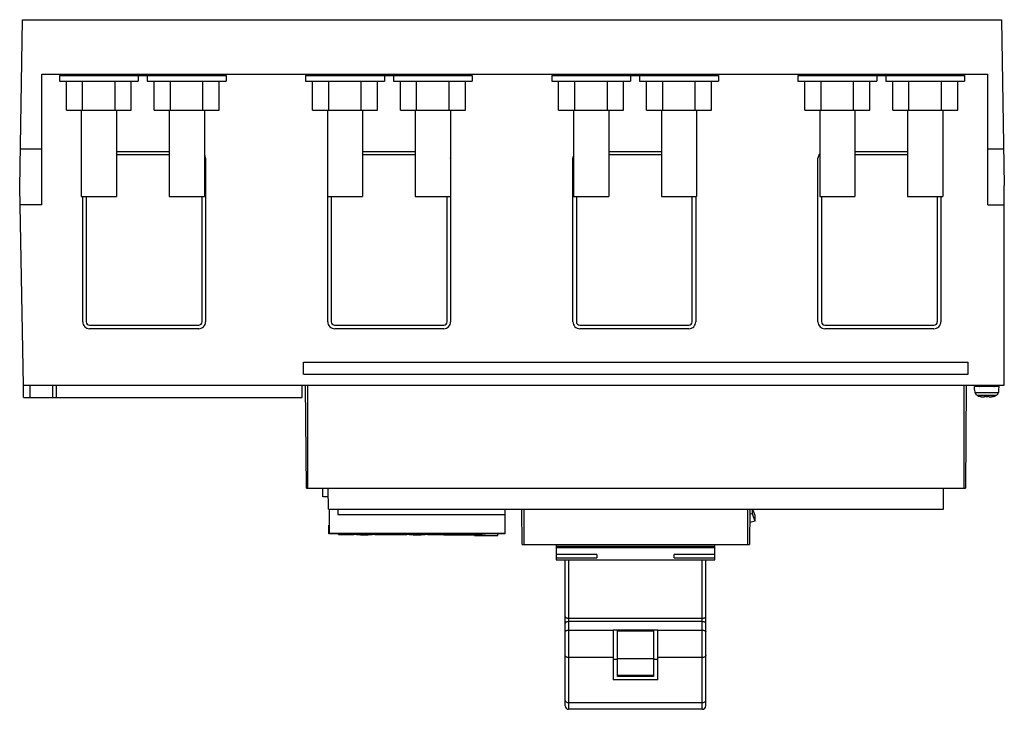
# Model space of a CAD drawing. Header units: millimetres. Extents: x 38 to 318, y 153 to 350.
import ezdxf

# ---------------------------------------------------------------- set-up
doc = ezdxf.new("R2010")
doc.units = ezdxf.units.MM
doc.header["$LTSCALE"] = 32.63007
doc.layers.get('0').update_dxf_attribs({"linetype": 'CONTINUOUS'})
doc.layers.add('INTFCLR_83112', color=7, linetype='CONTINUOUS')
doc.layers.add('INTFCLR_87', color=7, linetype='CONTINUOUS')

msp = doc.modelspace()

# ---------------------------------------------------------------- linework, layer by layer
at = {"color": 7, "linetype": 'Continuous'}
for p, q in [((37.58, 301.87), (38.38, 349.61)), ((38.38, 349.61), (316.79, 349.61)), ((316.79, 349.61), (317.59, 302.41)), ((43.88, 296.91), (43.88, 334.11)), ((43.88, 334.11), (312.89, 334.11)), ((48.88, 333.71), (48.88, 332.11)), ((48.88, 333.71), (96.3, 333.71)), ((50.59, 333.71), (50.59, 334.11)), ((51.59, 334.11), (51.59, 333.71)), ((71.3, 333.71), (71.3, 332.11)), ((73.88, 333.71), (73.88, 332.11)), ((89.38, 333.71), (89.38, 334.11)), ((90.09, 334.11), (90.09, 333.71)), ((94.3, 333.71), (94.3, 334.11)), ((94.59, 334.11), (94.59, 333.71)), ((96.3, 333.71), (96.3, 332.11)), ((118.88, 333.71), (118.88, 332.11)), ((118.88, 333.71), (166.3, 333.71)), ((120.59, 333.71), (120.59, 334.11)), ((121.59, 334.11), (121.59, 333.71)), ((141.3, 333.71), (141.3, 332.11)), ((143.88, 333.71), (143.88, 332.11)), ((159.38, 333.71), (159.38, 334.11)), ((160.09, 334.11), (160.09, 333.71)), ((164.3, 333.71), (164.3, 334.11)), ((164.59, 334.11), (164.59, 333.71)), ((166.3, 333.71), (166.3, 332.11)), ((188.88, 333.71), (188.88, 332.11)), ((188.88, 333.71), (236.3, 333.71)), ((190.59, 333.71), (190.59, 334.11)), ((191.59, 334.11), (191.59, 333.71)), ((211.3, 333.71), (211.3, 332.11)), ((213.88, 333.71), (213.88, 332.11)), ((229.38, 333.71), (229.38, 334.11)), ((230.09, 334.11), (230.09, 333.71)), ((234.3, 333.71), (234.3, 334.11)), ((234.59, 334.11), (234.59, 333.71)), ((236.3, 333.71), (236.3, 332.11)), ((258.88, 333.71), (258.88, 332.11)), ((258.88, 333.71), (306.3, 333.71)), ((260.59, 333.71), (260.59, 334.11)), ((261.59, 334.11), (261.59, 333.71)), ((281.3, 333.71), (281.3, 332.11)), ((283.88, 333.71), (283.88, 332.11)), ((299.38, 333.71), (299.38, 334.11)), ((300.09, 334.11), (300.09, 333.71)), ((304.3, 333.71), (304.3, 334.11)), ((304.59, 334.11), (304.59, 333.71)), ((306.3, 333.71), (306.3, 332.11)), ((312.89, 296.91), (312.89, 334.11)), ((48.88, 332.11), (71.3, 332.11)), ((50.85, 323.91), (50.85, 332.11)), ((55.46, 323.91), (55.46, 332.11)), ((64.7, 323.91), (64.7, 332.11)), ((69.32, 323.91), (69.32, 332.11)), ((73.88, 332.11), (96.3, 332.11)), ((75.85, 323.91), (75.85, 332.11)), ((80.47, 323.91), (80.47, 332.11)), ((89.71, 323.91), (89.71, 332.11)), ((94.32, 323.91), (94.32, 332.11)), ((118.88, 332.11), (141.3, 332.11)), ((120.85, 323.91), (120.85, 332.11)), ((125.46, 323.91), (125.46, 332.11)), ((134.7, 323.91), (134.7, 332.11)), ((139.32, 323.91), (139.32, 332.11)), ((143.88, 332.11), (166.3, 332.11)), ((145.85, 323.91), (145.85, 332.11)), ((150.47, 323.91), (150.47, 332.11)), ((159.71, 323.91), (159.71, 332.11)), ((164.32, 323.91), (164.32, 332.11)), ((188.88, 332.11), (211.3, 332.11)), ((190.85, 323.91), (190.85, 332.11)), ((195.47, 323.91), (195.47, 332.11)), ((204.71, 323.91), (204.71, 332.11)), ((209.33, 323.91), (209.33, 332.11)), ((213.88, 332.11), (236.3, 332.11)), ((215.85, 323.91), (215.85, 332.11)), ((220.47, 323.91), (220.47, 332.11)), ((229.71, 323.91), (229.71, 332.11)), ((234.33, 323.91), (234.33, 332.11)), ((258.88, 332.11), (281.3, 332.11)), ((260.85, 323.91), (260.85, 332.11)), ((265.47, 323.91), (265.47, 332.11)), ((274.71, 323.91), (274.71, 332.11)), ((279.33, 323.91), (279.33, 332.11)), ((283.88, 332.11), (306.3, 332.11)), ((285.85, 323.91), (285.85, 332.11)), ((290.47, 323.91), (290.47, 332.11)), ((299.71, 323.91), (299.71, 332.11)), ((304.33, 323.91), (304.33, 332.11)), ((50.85, 323.91), (69.32, 323.91)), ((55.09, 323.91), (55.09, 299.31)), ((65.09, 323.91), (65.09, 299.31)), ((75.85, 323.91), (94.32, 323.91)), ((80.09, 323.91), (80.09, 299.31)), ((90.09, 323.91), (90.09, 299.31)), ((120.85, 323.91), (139.32, 323.91)), ((125.09, 323.91), (125.09, 299.31)), ((135.09, 323.91), (135.09, 299.31)), ((145.85, 323.91), (164.32, 323.91)), ((150.09, 323.91), (150.09, 299.31)), ((160.09, 323.91), (160.09, 299.31)), ((190.85, 323.91), (209.33, 323.91)), ((195.09, 323.91), (195.09, 299.31)), ((205.09, 323.91), (205.09, 299.31)), ((215.85, 323.91), (234.33, 323.91)), ((220.09, 323.91), (220.09, 299.31)), ((230.09, 323.91), (230.09, 299.31)), ((260.85, 323.91), (279.33, 323.91)), ((265.09, 323.91), (265.09, 299.31)), ((275.09, 323.91), (275.09, 299.31)), ((285.85, 323.91), (304.33, 323.91)), ((290.09, 323.91), (290.09, 299.31)), ((300.09, 323.91), (300.09, 299.31)), ((37.77, 312.91), (43.88, 312.91)), ((65.09, 312.13), (80.09, 312.13)), ((80.09, 311.13), (65.09, 311.13)), ((135.09, 312.13), (150.09, 312.13)), ((150.09, 311.13), (135.09, 311.13)), ((205.09, 312.13), (220.09, 312.13)), ((220.09, 311.13), (205.09, 311.13)), ((275.09, 312.13), (290.09, 312.13)), ((290.09, 311.13), (275.09, 311.13)), ((312.89, 312.91), (317.41, 312.91)), ((90.44, 310.17), (90.44, 263.65)), ((160.14, 310.17), (160.14, 263.65)), ((194.9, 263.65), (194.9, 310.17)), ((264.6, 263.65), (264.6, 310.17)), ((317.59, 245.61), (317.59, 302.41)), ((38.68, 245.61), (37.58, 301.87)), ((43.88, 296.91), (37.68, 296.91)), ((55.09, 299.31), (65.09, 299.31)), ((55.5, 263.65), (55.5, 299.31)), ((56.5, 299.31), (56.5, 263.65)), ((80.09, 299.31), (90.09, 299.31)), ((89.44, 263.65), (89.44, 299.31)), ((125.09, 299.31), (135.09, 299.31)), ((125.2, 263.65), (125.2, 299.31)), ((126.2, 299.31), (126.2, 263.65)), ((150.09, 299.31), (160.09, 299.31)), ((159.14, 263.65), (159.14, 299.31)), ((195.09, 299.31), (205.09, 299.31)), ((195.9, 299.31), (195.9, 263.65)), ((220.09, 299.31), (230.09, 299.31)), ((228.84, 263.65), (228.84, 299.31)), ((229.84, 299.31), (229.84, 263.65)), ((265.09, 299.31), (275.09, 299.31)), ((265.6, 299.31), (265.6, 263.65)), ((290.09, 299.31), (300.09, 299.31)), ((298.54, 263.65), (298.54, 299.31)), ((299.54, 299.31), (299.54, 263.65)), ((312.89, 296.91), (317.59, 296.91)), ((57.46, 262.69), (88.48, 262.69)), ((88.48, 261.69), (57.46, 261.69)), ((127.16, 262.69), (158.18, 262.69)), ((158.18, 261.69), (127.16, 261.69)), ((196.86, 262.69), (227.88, 262.69)), ((227.88, 261.69), (196.86, 261.69)), ((266.56, 262.69), (297.58, 262.69)), ((297.58, 261.69), (266.56, 261.69)), ((118.3, 248.81), (118.3, 252.21)), ((118.3, 252.21), (307.3, 252.21)), ((307.3, 248.81), (307.3, 252.21)), ((118.3, 248.81), (307.3, 248.81)), ((38.68, 245.61), (317.59, 245.61)), ((38.69, 242.11), (38.69, 245.61)), ((40.59, 242.11), (40.59, 245.61)), ((46.98, 242.11), (46.98, 245.61)), ((48.09, 242.11), (48.09, 245.61)), ((117.89, 242.11), (117.89, 245.61)), ((119.1, 216.31), (118.84, 245.61)), ((119.41, 245.61), (119.41, 216.31)), ((306.19, 216.31), (306.19, 245.61)), ((306.76, 245.61), (306.51, 216.31)), ((316.09, 245.21), (309.08, 245.21)), ((309.15, 244.31), (309.08, 245.21)), ((309.15, 244.31), (309.21, 244.31)), ((309.28, 243.55), (309.21, 244.31)), ((310.59, 245.61), (310.59, 245.41)), ((310.59, 245.41), (314.59, 245.41)), ((314.59, 245.61), (314.59, 245.41)), ((315.96, 244.31), (315.9, 243.55)), ((315.96, 244.31), (316.02, 244.31)), ((316.02, 244.31), (316.09, 245.21)), ((38.69, 242.11), (117.89, 242.11)), ((309.28, 243.55), (315.9, 243.55)), ((309.83, 242.75), (315.34, 242.75)), ((311.79, 242.31), (311.99, 242.31)), ((311.99, 242.46), (311.99, 242.31)), ((313.19, 242.31), (313.19, 242.46)), ((313.19, 242.31), (313.39, 242.31)), ((119.1, 216.31), (306.51, 216.31)), ((123.79, 213.82), (123.79, 216.31)), ((125.36, 210.31), (125.31, 216.31)), ((300.25, 210.31), (300.3, 216.31)), ((125.33, 213.82), (123.79, 213.82)), ((125.36, 210.31), (300.25, 210.31)), ((125.59, 210.31), (125.59, 203.42)), ((128.09, 210.31), (128.09, 208.82)), ((175.59, 210.31), (175.59, 203.42)), ((180.45, 200.31), (180.36, 210.31)), ((180.96, 210.31), (180.96, 200.31)), ((244.65, 200.31), (244.65, 210.31)), ((245.25, 210.31), (245.16, 200.31)), ((245.87, 210.31), (245.87, 209.12)), ((246.66, 208.76), (246.09, 210.31)), ((128.09, 208.82), (175.59, 208.82)), ((245.24, 208.93), (245.87, 209.12)), ((245.87, 209.12), (246.66, 206.98)), ((246.66, 208.76), (246.66, 206.98)), ((125.51, 203.32), (125.51, 205.82)), ((125.59, 205.82), (125.51, 205.82)), ((246.66, 206.98), (245.22, 206.54)), ((125.59, 204.32), (125.51, 204.32)), ((131.45, 203.32), (125.51, 203.32)), ((175.59, 203.42), (125.59, 203.42)), ((128.21, 203.19), (128.21, 203.32)), ((128.21, 203.19), (132.63, 203.19)), ((131.09, 203.42), (131.09, 203.36)), ((131.09, 203.36), (140.09, 203.36)), ((138.54, 203.19), (147.63, 203.19)), ((146.45, 203.32), (139.73, 203.32)), ((140.09, 203.42), (140.09, 203.36)), ((146.09, 203.42), (146.09, 203.36)), ((146.09, 203.36), (155.09, 203.36)), ((153.54, 203.19), (158.21, 203.19)), ((168.59, 203.32), (154.73, 203.32)), ((155.09, 203.42), (155.09, 203.36)), ((158.21, 203.2), (161.54, 203.2)), ((158.21, 203.02), (158.21, 203.2)), ((158.21, 203.02), (166.94, 203.02)), ((161.09, 203.42), (161.09, 203.36)), ((161.09, 203.36), (170.09, 203.36)), ((166.94, 202.82), (166.94, 203.09)), ((166.94, 202.82), (173.54, 202.82)), ((175.51, 203.32), (169.73, 203.32)), ((170.09, 203.42), (170.09, 203.36)), ((173.54, 202.82), (173.54, 203.32)), ((175.51, 203.32), (175.51, 203.42)), ((175.59, 203.36), (175.51, 203.36)), ((175.59, 203.42), (175.59, 203.36)), ((180.45, 200.31), (245.16, 200.31)), ((190.12, 200.31), (190.12, 195.97)), ((190.12, 199.85), (235.27, 199.85)), ((190.12, 199.49), (235.27, 199.49)), ((235.27, 195.97), (235.27, 200.31)), ((201.69, 197.49), (190.12, 197.49)), ((190.12, 196.49), (201.69, 196.49)), ((201.69, 197.49), (201.69, 196.49)), ((235.27, 197.49), (223.69, 197.49)), ((223.69, 196.49), (223.69, 197.49)), ((223.69, 196.49), (235.27, 196.49)), ((190.12, 195.97), (235.27, 195.97)), ((192.69, 154.42), (192.69, 195.97)), ((193.69, 195.98), (193.69, 153.42)), ((231.69, 153.42), (231.69, 195.98)), ((232.69, 154.42), (232.69, 195.97)), ((193.69, 179.33), (231.69, 179.33)), ((231.69, 178.36), (193.69, 178.36)), ((193.69, 175.94), (206.34, 175.95)), ((207.59, 175.95), (206.34, 175.95)), ((206.34, 175.95), (206.34, 161.83)), ((217.8, 175.95), (207.59, 175.95)), ((207.59, 162.79), (207.59, 175.95)), ((207.59, 175.76), (217.8, 175.76)), ((219.04, 175.95), (217.8, 175.95)), ((217.8, 175.95), (217.8, 162.79)), ((219.04, 175.95), (231.69, 175.94)), ((219.04, 161.83), (219.04, 175.95)), ((206.34, 168.13), (193.69, 168.13)), ((231.69, 168.13), (219.04, 168.13)), ((207.59, 167.63), (206.34, 167.63)), ((217.8, 167.74), (207.59, 167.74)), ((219.04, 167.63), (217.8, 167.63)), ((217.8, 162.99), (207.59, 162.99)), ((217.8, 162.79), (207.59, 162.79)), ((219.04, 161.83), (206.34, 161.83)), ((193.69, 155.32), (231.69, 155.32)), ((231.69, 153.42), (193.69, 153.42))]:
    msp.add_line(p, q, dxfattribs=at)
for centre, radius, start, end in [((88.47, 310.17), 1.96, 359.9541, 27.5155), ((266.55, 310.17), 1.96, 141.4622, 180.0352), ((158.17, 310.17), 1.96, 359.9541, 4.0776), ((196.85, 310.17), 1.96, 164.7884, 180.0352), ((57.46, 263.65), 1.96, 179.9542, 270.0497), ((57.45, 263.65), 0.959, 179.9459, 270.0541), ((88.48, 263.65), 1.96, 269.9648, 0.0352), ((88.48, 263.65), 0.959, 269.946, 0.054), ((127.16, 263.65), 1.96, 179.9542, 270.0497), ((127.15, 263.65), 0.959, 179.9459, 270.0541), ((158.18, 263.65), 1.96, 269.9648, 0.0352), ((158.18, 263.65), 0.959, 269.946, 0.054), ((196.86, 263.65), 1.96, 179.9542, 270.0497), ((196.85, 263.65), 0.959, 179.9459, 270.0541), ((227.88, 263.65), 1.96, 269.9648, 0.0352), ((227.88, 263.65), 0.959, 269.946, 0.054), ((266.56, 263.65), 1.96, 179.9542, 270.0497), ((266.55, 263.65), 0.959, 179.9459, 270.0541), ((297.58, 263.65), 1.96, 269.9648, 0.0352), ((297.58, 263.65), 0.959, 269.946, 0.054), ((310.39, 245.41), 0.2, 270, 360), ((314.79, 245.41), 0.2, 180, 270), ((310.26, 243.64), 0.986, 185.0831, 204.792), ((310.27, 243.64), 0.996, 204.7946, 214.5474), ((310.27, 243.65), 1, 214.5657, 224.0701), ((310.28, 243.66), 1.01, 224.1085, 243.4462), ((311.64, 246.37), 4.04, 243.4091, 247.2695), ((311.65, 246.39), 4.07, 247.2702, 250.3943), ((311.66, 246.42), 4.11, 250.3981, 254.5542), ((311.68, 246.49), 4.17, 254.556, 258.0712), ((311.69, 246.56), 4.25, 258.0699, 260.3648), ((311.7, 246.64), 4.33, 260.3639, 261.9167), ((311.71, 246.7), 4.39, 261.9149, 262.6395), ((311.74, 246.89), 4.58, 262.6652, 266.3545), ((311.76, 247.25), 4.94, 266.3361, 267.7093), ((311.77, 247.62), 5.31, 267.7119, 268.9934), ((311.78, 248.18), 5.87, 268.9938, 270.0097), ((311.78, 248.18), 5.87, 268.9937, 270.0097), ((313.39, 248.18), 5.87, 269.9902, 271.0122), ((313.39, 248.18), 5.87, 269.9902, 271.0122), ((313.4, 247.6), 5.29, 271.0113, 272.3943), ((313.41, 247.23), 4.92, 272.3991, 273.6922), ((313.44, 246.88), 4.57, 273.6729, 277.389), ((313.46, 246.69), 4.38, 277.4148, 278.1606), ((313.47, 246.64), 4.32, 278.1589, 279.7034), ((313.48, 246.56), 4.25, 279.7027, 281.985), ((313.5, 246.48), 4.17, 281.9835, 285.5287), ((313.51, 246.42), 4.11, 285.5306, 289.6982), ((313.53, 246.39), 4.07, 289.702, 292.7763), ((313.53, 246.36), 4.04, 292.777, 296.591), ((314.89, 243.66), 1.01, 296.5538, 315.8915), ((314.9, 243.65), 1, 315.9299, 325.4343), ((314.9, 243.64), 0.996, 325.4526, 335.2054), ((314.91, 243.64), 0.986, 335.208, 354.9169), ((135.59, 236.96), 33.9, 262.3719, 277.6281), ((150.59, 236.96), 33.9, 262.3719, 277.6281), ((164.59, 229.84), 26.82, 261.4222, 278.5778), ((165.59, 236.96), 33.9, 262.3719, 262.9825), ((165.59, 236.96), 33.9, 271.023, 277.6281), ((193.69, 154.42), 1, 180, 270), ((231.69, 154.42), 1, 270, 360)]:
    msp.add_arc(centre, radius, start, end, dxfattribs=at)
for points, knots in [([(311.99, 242.46), (312.18, 242.44), (312.59, 242.43), (312.99, 242.44), (313.19, 242.46)], [0, 0, 0, 0, 0.5, 1, 1, 1, 1]), ([(313.19, 242.46), (312.99, 242.45), (312.59, 242.43), (312.18, 242.45), (311.99, 242.46)], [0, 0, 0, 0, 0.5, 1, 1, 1, 1]), ([(192.69, 179.81), (192.69, 179.75), (192.74, 179.64), (192.86, 179.54), (193.04, 179.44), (193.32, 179.36), (193.56, 179.33), (193.69, 179.33)], [0, 0, 0, 0, 0.16664, 0.270771, 0.391626, 0.677403, 1, 1, 1, 1]), ([(231.69, 179.33), (231.82, 179.33), (232.06, 179.36), (232.34, 179.44), (232.52, 179.54), (232.64, 179.64), (232.69, 179.75), (232.69, 179.81)], [0, 0, 0, 0, 0.322597, 0.608374, 0.729229, 0.83336, 1, 1, 1, 1]), ([(193.69, 178.36), (193.56, 178.36), (193.32, 178.34), (193.04, 178.25), (192.86, 178.14), (192.74, 178.04), (192.69, 177.93), (192.69, 177.86)], [0, 0, 0, 0, 0.319838, 0.604037, 0.724921, 0.829788, 1, 1, 1, 1]), ([(232.69, 177.86), (232.69, 177.93), (232.64, 178.04), (232.52, 178.14), (232.34, 178.25), (232.06, 178.34), (231.82, 178.36), (231.69, 178.36)], [0, 0, 0, 0, 0.170212, 0.275079, 0.395963, 0.680162, 1, 1, 1, 1]), ([(192.69, 175.44), (192.69, 175.51), (192.74, 175.62), (192.86, 175.73), (193.04, 175.83), (193.32, 175.92), (193.56, 175.94), (193.69, 175.94)], [0, 0, 0, 0, 0.170212, 0.275079, 0.395963, 0.680162, 1, 1, 1, 1]), ([(231.69, 175.94), (231.82, 175.94), (232.06, 175.92), (232.34, 175.83), (232.52, 175.73), (232.64, 175.62), (232.69, 175.51), (232.69, 175.44)], [0, 0, 0, 0, 0.319838, 0.604037, 0.724921, 0.829788, 1, 1, 1, 1]), ([(193.69, 168.13), (193.56, 168.13), (193.32, 168.16), (192.99, 168.29), (192.76, 168.48), (192.69, 168.67), (192.69, 168.75)], [0, 0, 0, 0, 0.301057, 0.575089, 0.805757, 1, 1, 1, 1]), ([(232.69, 168.75), (232.69, 168.67), (232.63, 168.48), (232.39, 168.29), (232.07, 168.16), (231.82, 168.13), (231.69, 168.13)], [0, 0, 0, 0, 0.194243, 0.424911, 0.698943, 1, 1, 1, 1]), ([(192.69, 155.94), (192.69, 155.86), (192.76, 155.68), (192.99, 155.48), (193.32, 155.35), (193.56, 155.32), (193.69, 155.32)], [0, 0, 0, 0, 0.194243, 0.424911, 0.698943, 1, 1, 1, 1]), ([(231.69, 155.32), (231.82, 155.32), (232.07, 155.35), (232.39, 155.48), (232.63, 155.68), (232.69, 155.86), (232.69, 155.94)], [0, 0, 0, 0, 0.301057, 0.575089, 0.805757, 1, 1, 1, 1])]:
    msp.add_open_spline(points, degree=3, knots=knots, dxfattribs=at)
at = {"layer": 'INTFCLR_83112', "color": 254, "linetype": 'Continuous', "true_color": 0xf0ebaf}
msp.add_line((164.59, 203.32), (164.59, 203.42), dxfattribs=at)
at = {"layer": 'INTFCLR_87', "color": 254, "linetype": 'Continuous', "true_color": 0xf0ebaf}
msp.add_line((312.59, 242.44), (312.59, 242.31), dxfattribs=at)

doc.saveas('drawing.dxf')
